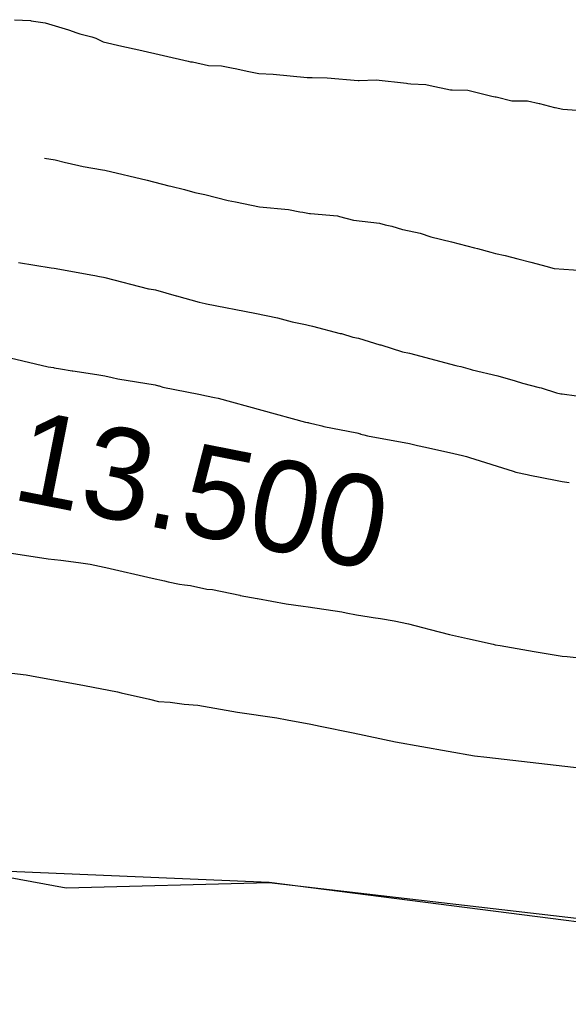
# Model space of a CAD drawing. Extents: x 158343 to 162498, y 431347 to 434500.
# Tile 139 of 248: x 159669 to 159680, y 433984 to 434003. Entities that reach past the tile are written whole.
import ezdxf

# ---------------------------------------------------------------- set-up
doc = ezdxf.new("R2010")
doc.units = 0
doc.header["$LTSCALE"] = 10
doc.header["$MEASUREMENT"] = 0
for name, color, linetype in [('000_arcering', 8, 'CONTINUOUS'), ('bestaand 012m', 8, 'CONTINUOUS'), ('def. con-hoogtelijn (index)', 8, 'CONTINUOUS')]:
    doc.layers.add(name, color=color, linetype=linetype)
doc.styles.add('Style-WORKING', font='WORKING.shx')

# ---------------------------------------------------------------- blocks, each defined once
blk = doc.blocks.new('bestaande hoogtelijnen')
at = {"layer": 'def. con-hoogtelijn (index)'}
for p, q in [((1.229, -63.427), (1.544, -63.445)), ((1.229, -63.427), (1.544, -63.445)), ((1.544, -63.445), (1.561, -63.449)), ((1.544, -63.445), (1.561, -63.449)), ((1.561, -63.449), (1.834, -63.489)), ((1.561, -63.449), (1.834, -63.489)), ((1.834, -63.489), (2.291, -63.625)), ((1.834, -63.489), (2.291, -63.625)), ((2.291, -63.625), (2.456, -63.689)), ((2.291, -63.625), (2.456, -63.689)), ((2.456, -63.689), (2.514, -63.704)), ((2.456, -63.689), (2.514, -63.704)), ((2.514, -63.704), (2.755, -63.762)), ((2.514, -63.704), (2.755, -63.762)), ((2.755, -63.762), (2.829, -63.793)), ((2.755, -63.762), (2.829, -63.793)), ((2.829, -63.793), (2.974, -63.866)), ((2.829, -63.793), (2.974, -63.866)), ((2.974, -63.866), (3.341, -63.948)), ((2.974, -63.866), (3.341, -63.948)), ((3.341, -63.948), (3.675, -64.021)), ((3.341, -63.948), (3.675, -64.021)), ((3.675, -64.021), (4.648, -64.245)), ((3.675, -64.021), (4.648, -64.245)), ((4.648, -64.245), (4.692, -64.255)), ((4.648, -64.245), (4.692, -64.255)), ((4.692, -64.255), (4.733, -64.257)), ((4.692, -64.255), (4.733, -64.257)), ((4.733, -64.257), (5.048, -64.332)), ((4.733, -64.257), (5.048, -64.332)), ((5.048, -64.332), (5.308, -64.339)), ((5.048, -64.332), (5.308, -64.339)), ((5.308, -64.339), (5.538, -64.385)), ((5.308, -64.339), (5.538, -64.385)), ((5.538, -64.385), (5.571, -64.387)), ((5.538, -64.385), (5.571, -64.387)), ((5.571, -64.387), (5.842, -64.45)), ((5.571, -64.387), (5.842, -64.45)), ((5.842, -64.45), (5.873, -64.451)), ((5.842, -64.45), (5.873, -64.451)), ((5.873, -64.451), (6.039, -64.486)), ((5.873, -64.451), (6.039, -64.486)), ((6.039, -64.486), (6.322, -64.498)), ((6.039, -64.486), (6.322, -64.498)), ((6.322, -64.498), (6.989, -64.563)), ((6.322, -64.498), (6.989, -64.563)), ((6.989, -64.563), (7.008, -64.563)), ((6.989, -64.563), (7.008, -64.563)), ((7.008, -64.563), (7.027, -64.563)), ((7.008, -64.563), (7.027, -64.563)), ((7.027, -64.563), (7.088, -64.568)), ((7.027, -64.563), (7.088, -64.568)), ((7.088, -64.568), (7.384, -64.569)), ((7.088, -64.568), (7.384, -64.569)), ((7.384, -64.569), (7.997, -64.622)), ((7.384, -64.569), (7.997, -64.622)), ((7.997, -64.622), (8.015, -64.622)), ((7.997, -64.622), (8.015, -64.622)), ((8.015, -64.622), (8.349, -64.614)), ((8.015, -64.622), (8.349, -64.614)), ((8.349, -64.614), (8.949, -64.68)), ((8.349, -64.614), (8.949, -64.68)), ((8.949, -64.68), (8.976, -64.681)), ((8.949, -64.68), (8.976, -64.681)), ((8.976, -64.681), (9.035, -64.69)), ((8.976, -64.681), (9.035, -64.69)), ((9.035, -64.69), (9.326, -64.701)), ((9.035, -64.69), (9.326, -64.701)), ((9.326, -64.701), (9.415, -64.722)), ((9.326, -64.701), (9.415, -64.722)), ((9.415, -64.722), (9.816, -64.809)), ((9.415, -64.722), (9.816, -64.809)), ((9.816, -64.809), (9.832, -64.809)), ((9.816, -64.809), (9.832, -64.809)), ((9.832, -64.809), (9.847, -64.809)), ((9.832, -64.809), (9.847, -64.809)), ((9.847, -64.809), (10.156, -64.815)), ((9.847, -64.809), (10.156, -64.815)), ((10.156, -64.815), (10.625, -64.932)), ((10.156, -64.815), (10.625, -64.932)), ((10.625, -64.932), (10.691, -64.947)), ((10.625, -64.932), (10.691, -64.947)), ((10.691, -64.947), (10.7, -64.947)), ((10.691, -64.947), (10.7, -64.947)), ((10.7, -64.947), (10.71, -64.946)), ((10.7, -64.947), (10.71, -64.946)), ((10.71, -64.946), (11.018, -65.028)), ((10.71, -64.946), (11.018, -65.028)), ((11.018, -65.028), (11.33, -65.027)), ((11.018, -65.028), (11.33, -65.027)), ((11.33, -65.027), (11.556, -65.077)), ((11.33, -65.027), (11.556, -65.077)), ((11.556, -65.077), (11.568, -65.077)), ((11.556, -65.077), (11.568, -65.077)), ((11.568, -65.077), (11.861, -65.156)), ((11.568, -65.077), (11.861, -65.156)), ((11.861, -65.156), (11.875, -65.154)), ((11.861, -65.156), (11.875, -65.154)), ((11.875, -65.154), (12.022, -65.19)), ((11.875, -65.154), (12.022, -65.19)), ((12.022, -65.19), (12.688, -65.239)), ((12.022, -65.19), (12.688, -65.239)), ((1.819, -66.154), (2.031, -66.189)), ((1.819, -66.154), (2.031, -66.189)), ((1.819, -66.154), (2.031, -66.189)), ((2.031, -66.189), (2.237, -66.239)), ((2.031, -66.189), (2.237, -66.239)), ((2.031, -66.189), (2.237, -66.239)), ((2.237, -66.239), (2.265, -66.244)), ((2.237, -66.239), (2.265, -66.244)), ((2.237, -66.239), (2.265, -66.244)), ((2.265, -66.244), (2.58, -66.315)), ((2.265, -66.244), (2.58, -66.315)), ((2.265, -66.244), (2.58, -66.315)), ((2.58, -66.315), (2.961, -66.384)), ((2.58, -66.315), (2.961, -66.384)), ((2.58, -66.315), (2.961, -66.384)), ((2.961, -66.384), (3.008, -66.393)), ((2.961, -66.384), (3.008, -66.393)), ((2.961, -66.384), (3.008, -66.393)), ((3.008, -66.393), (3.842, -66.586)), ((3.008, -66.393), (3.842, -66.586)), ((3.008, -66.393), (3.842, -66.586)), ((3.842, -66.586), (4.271, -66.698)), ((3.842, -66.586), (4.271, -66.698)), ((3.842, -66.586), (4.271, -66.698)), ((4.271, -66.698), (4.309, -66.706)), ((4.271, -66.698), (4.309, -66.706)), ((4.271, -66.698), (4.309, -66.706)), ((4.309, -66.706), (4.58, -66.771)), ((4.309, -66.706), (4.58, -66.771)), ((4.309, -66.706), (4.58, -66.771)), ((4.58, -66.771), (4.783, -66.827)), ((4.58, -66.771), (4.783, -66.827)), ((4.58, -66.771), (4.783, -66.827)), ((4.783, -66.827), (4.98, -66.866)), ((4.783, -66.827), (4.98, -66.866)), ((4.783, -66.827), (4.98, -66.866)), ((4.98, -66.866), (5.205, -66.931)), ((4.98, -66.866), (5.205, -66.931)), ((4.98, -66.866), (5.205, -66.931)), ((5.205, -66.931), (5.437, -66.985)), ((5.205, -66.931), (5.437, -66.985)), ((5.205, -66.931), (5.437, -66.985)), ((5.437, -66.985), (5.58, -67.015)), ((5.437, -66.985), (5.58, -67.015)), ((5.437, -66.985), (5.58, -67.015)), ((5.58, -67.015), (6.054, -67.109)), ((5.58, -67.015), (6.054, -67.109)), ((5.58, -67.015), (6.054, -67.109)), ((6.054, -67.109), (6.626, -67.164)), ((6.054, -67.109), (6.626, -67.164)), ((6.054, -67.109), (6.626, -67.164)), ((6.626, -67.164), (6.85, -67.211)), ((6.626, -67.164), (6.85, -67.211)), ((6.626, -67.164), (6.85, -67.211)), ((6.85, -67.211), (6.903, -67.215)), ((6.85, -67.211), (6.903, -67.215)), ((6.85, -67.211), (6.903, -67.215)), ((6.903, -67.215), (7.035, -67.24)), ((6.903, -67.215), (7.035, -67.24)), ((6.903, -67.215), (7.035, -67.24)), ((7.035, -67.24), (7.06, -67.246)), ((7.035, -67.24), (7.06, -67.246)), ((7.035, -67.24), (7.06, -67.246)), ((7.06, -67.246), (7.586, -67.292)), ((7.06, -67.246), (7.586, -67.292)), ((7.06, -67.246), (7.586, -67.292)), ((7.586, -67.292), (7.629, -67.304)), ((7.586, -67.292), (7.629, -67.304)), ((7.586, -67.292), (7.629, -67.304)), ((7.629, -67.304), (7.901, -67.374)), ((7.629, -67.304), (7.901, -67.374)), ((7.629, -67.304), (7.901, -67.374)), ((7.901, -67.374), (8.415, -67.431)), ((7.901, -67.374), (8.415, -67.431)), ((7.901, -67.374), (8.415, -67.431)), ((8.415, -67.431), (8.529, -67.464)), ((8.415, -67.431), (8.529, -67.464)), ((8.415, -67.431), (8.529, -67.464)), ((8.529, -67.464), (8.656, -67.49)), ((8.529, -67.464), (8.656, -67.49)), ((8.529, -67.464), (8.656, -67.49)), ((8.656, -67.49), (8.867, -67.555)), ((8.656, -67.49), (8.867, -67.555)), ((8.656, -67.49), (8.867, -67.555)), ((8.867, -67.555), (8.872, -67.556)), ((8.867, -67.555), (8.872, -67.556)), ((8.867, -67.555), (8.872, -67.556)), ((8.872, -67.556), (9.216, -67.631)), ((8.872, -67.556), (9.216, -67.631)), ((8.872, -67.556), (9.216, -67.631)), ((9.216, -67.631), (9.428, -67.7)), ((9.216, -67.631), (9.428, -67.7)), ((9.216, -67.631), (9.428, -67.7)), ((9.428, -67.7), (9.831, -67.8)), ((9.428, -67.7), (9.831, -67.8)), ((9.428, -67.7), (9.831, -67.8)), ((9.831, -67.8), (10.286, -67.921)), ((9.831, -67.8), (10.286, -67.921)), ((9.831, -67.8), (10.286, -67.921)), ((10.286, -67.921), (10.342, -67.933)), ((10.286, -67.921), (10.342, -67.933)), ((10.286, -67.921), (10.342, -67.933)), ((10.342, -67.933), (10.606, -68.004)), ((10.342, -67.933), (10.606, -68.004)), ((10.342, -67.933), (10.606, -68.004)), ((10.606, -68.004), (10.696, -68.03)), ((10.606, -68.004), (10.696, -68.03)), ((10.606, -68.004), (10.696, -68.03)), ((10.696, -68.03), (10.89, -68.073)), ((10.696, -68.03), (10.89, -68.073)), ((10.696, -68.03), (10.89, -68.073)), ((1.312, -68.205), (1.953, -68.31)), ((1.312, -68.205), (1.953, -68.31)), ((10.89, -68.073), (11.141, -68.134)), ((10.89, -68.073), (11.141, -68.134)), ((10.89, -68.073), (11.141, -68.134)), ((11.141, -68.134), (11.393, -68.202)), ((11.141, -68.134), (11.393, -68.202)), ((11.141, -68.134), (11.393, -68.202)), ((11.393, -68.202), (11.519, -68.232)), ((11.393, -68.202), (11.519, -68.232)), ((11.393, -68.202), (11.519, -68.232)), ((11.519, -68.232), (11.69, -68.282)), ((11.519, -68.232), (11.69, -68.282)), ((11.519, -68.232), (11.69, -68.282)), ((1.953, -68.31), (2.008, -68.32)), ((1.953, -68.31), (2.008, -68.32)), ((2.008, -68.32), (2.771, -68.459)), ((2.008, -68.32), (2.771, -68.459)), ((11.69, -68.282), (11.856, -68.324)), ((11.69, -68.282), (11.856, -68.324)), ((11.69, -68.282), (11.856, -68.324)), ((11.856, -68.324), (12.427, -68.366)), ((11.856, -68.324), (12.427, -68.366)), ((11.856, -68.324), (12.427, -68.366)), ((2.771, -68.459), (2.809, -68.466)), ((2.771, -68.459), (2.809, -68.466)), ((2.809, -68.466), (2.903, -68.484)), ((2.809, -68.466), (2.903, -68.484)), ((2.903, -68.484), (2.981, -68.496)), ((2.903, -68.484), (2.981, -68.496)), ((2.981, -68.496), (3.008, -68.5)), ((2.981, -68.496), (3.008, -68.5)), ((3.008, -68.5), (3.865, -68.724)), ((3.008, -68.5), (3.865, -68.724)), ((3.865, -68.724), (3.884, -68.728)), ((3.865, -68.724), (3.884, -68.728)), ((3.884, -68.728), (4.006, -68.748)), ((3.884, -68.728), (4.006, -68.748)), ((4.006, -68.748), (4.414, -68.861)), ((4.006, -68.748), (4.414, -68.861)), ((4.414, -68.861), (4.416, -68.861)), ((4.414, -68.861), (4.416, -68.861)), ((4.416, -68.861), (4.865, -68.99)), ((4.416, -68.861), (4.865, -68.99)), ((4.865, -68.99), (4.983, -69.013)), ((4.865, -68.99), (4.983, -69.013)), ((4.983, -69.013), (5.008, -69.019)), ((4.983, -69.013), (5.008, -69.019)), ((5.008, -69.019), (5.958, -69.205)), ((5.008, -69.019), (5.958, -69.205)), ((5.958, -69.205), (6.407, -69.298)), ((5.958, -69.205), (6.407, -69.298)), ((6.407, -69.298), (6.693, -69.376)), ((6.407, -69.298), (6.693, -69.376)), ((6.693, -69.376), (6.957, -69.427)), ((6.693, -69.376), (6.957, -69.427)), ((6.957, -69.427), (7.008, -69.439)), ((6.957, -69.427), (7.008, -69.439)), ((7.008, -69.439), (7.095, -69.463)), ((7.008, -69.439), (7.095, -69.463)), ((7.095, -69.463), (7.638, -69.603)), ((7.095, -69.463), (7.638, -69.603)), ((7.638, -69.603), (7.666, -69.609)), ((7.638, -69.603), (7.666, -69.609)), ((7.666, -69.609), (7.893, -69.675)), ((7.666, -69.609), (7.893, -69.675)), ((7.893, -69.675), (8.002, -69.696)), ((7.893, -69.675), (8.002, -69.696)), ((8.002, -69.696), (8.424, -69.826)), ((8.002, -69.696), (8.424, -69.826)), ((0.178, -69.857), (1.892, -70.26)), ((0.178, -69.857), (1.892, -70.26)), ((0.178, -69.857), (1.892, -70.26)), ((8.424, -69.826), (8.434, -69.828)), ((8.424, -69.826), (8.434, -69.828)), ((8.434, -69.828), (8.444, -69.831)), ((8.434, -69.828), (8.444, -69.831)), ((8.444, -69.831), (8.869, -69.969)), ((8.444, -69.831), (8.869, -69.969)), ((8.869, -69.969), (9.008, -69.994)), ((8.869, -69.969), (9.008, -69.994)), ((9.008, -69.994), (9.918, -70.235)), ((9.008, -69.994), (9.918, -70.235)), ((1.892, -70.26), (1.999, -70.277)), ((1.892, -70.26), (1.999, -70.277)), ((1.892, -70.26), (1.999, -70.277)), ((1.999, -70.277), (2.008, -70.279)), ((1.999, -70.277), (2.008, -70.279)), ((1.999, -70.277), (2.008, -70.279)), ((2.008, -70.279), (2.135, -70.302)), ((2.008, -70.279), (2.135, -70.302)), ((2.008, -70.279), (2.135, -70.302)), ((2.135, -70.302), (2.363, -70.341)), ((2.135, -70.302), (2.363, -70.341)), ((2.135, -70.302), (2.363, -70.341)), ((2.363, -70.341), (2.379, -70.344)), ((2.363, -70.341), (2.379, -70.344)), ((2.363, -70.341), (2.379, -70.344)), ((2.379, -70.344), (2.848, -70.412)), ((2.379, -70.344), (2.848, -70.412)), ((2.379, -70.344), (2.848, -70.412)), ((9.918, -70.235), (9.944, -70.241)), ((9.918, -70.235), (9.944, -70.241)), ((9.944, -70.241), (10.018, -70.257)), ((9.944, -70.241), (10.018, -70.257)), ((10.018, -70.257), (10.2, -70.309)), ((10.018, -70.257), (10.2, -70.309)), ((10.2, -70.309), (10.242, -70.319)), ((10.2, -70.309), (10.242, -70.319)), ((10.242, -70.319), (10.744, -70.441)), ((10.242, -70.319), (10.744, -70.441)), ((2.848, -70.412), (3.008, -70.437)), ((2.848, -70.412), (3.008, -70.437)), ((2.848, -70.412), (3.008, -70.437)), ((3.008, -70.437), (3.151, -70.475)), ((3.008, -70.437), (3.151, -70.475)), ((3.008, -70.437), (3.151, -70.475)), ((3.151, -70.475), (3.264, -70.496)), ((3.151, -70.475), (3.264, -70.496)), ((3.151, -70.475), (3.264, -70.496)), ((3.264, -70.496), (3.998, -70.619)), ((3.264, -70.496), (3.998, -70.619)), ((3.264, -70.496), (3.998, -70.619)), ((10.744, -70.441), (11.086, -70.54)), ((10.744, -70.441), (11.086, -70.54)), ((11.086, -70.54), (11.229, -70.586)), ((11.086, -70.54), (11.229, -70.586)), ((3.998, -70.619), (4.066, -70.637)), ((3.998, -70.619), (4.066, -70.637)), ((3.998, -70.619), (4.066, -70.637)), ((4.066, -70.637), (4.076, -70.639)), ((4.066, -70.637), (4.076, -70.639)), ((4.066, -70.637), (4.076, -70.639)), ((4.076, -70.639), (4.151, -70.661)), ((4.076, -70.639), (4.151, -70.661)), ((4.076, -70.639), (4.151, -70.661)), ((4.151, -70.661), (4.856, -70.801)), ((4.151, -70.661), (4.856, -70.801)), ((4.151, -70.661), (4.856, -70.801)), ((11.229, -70.586), (11.56, -70.67)), ((11.229, -70.586), (11.56, -70.67)), ((11.56, -70.67), (11.597, -70.678)), ((11.56, -70.67), (11.597, -70.678)), ((11.597, -70.678), (11.902, -70.775)), ((11.597, -70.678), (11.902, -70.775)), ((4.856, -70.801), (5.008, -70.834)), ((4.856, -70.801), (5.008, -70.834)), ((4.856, -70.801), (5.008, -70.834)), ((5.008, -70.834), (5.166, -70.865)), ((5.008, -70.834), (5.166, -70.865)), ((5.008, -70.834), (5.166, -70.865)), ((5.166, -70.865), (5.241, -70.881)), ((5.166, -70.865), (5.241, -70.881)), ((5.166, -70.865), (5.241, -70.881)), ((5.241, -70.881), (6.956, -71.349)), ((5.241, -70.881), (6.956, -71.349)), ((5.241, -70.881), (6.956, -71.349)), ((11.902, -70.775), (11.987, -70.791)), ((11.902, -70.775), (11.987, -70.791)), ((11.987, -70.791), (12.008, -70.796)), ((11.987, -70.791), (12.008, -70.796)), ((12.008, -70.796), (12.865, -70.915)), ((12.008, -70.796), (12.865, -70.915)), ((6.956, -71.349), (7, -71.358)), ((6.956, -71.349), (7, -71.358)), ((6.956, -71.349), (7, -71.358)), ((7, -71.358), (7.008, -71.36)), ((7, -71.358), (7.008, -71.36)), ((7, -71.358), (7.008, -71.36)), ((7.008, -71.36), (7.023, -71.364)), ((7.008, -71.36), (7.023, -71.364)), ((7.008, -71.36), (7.023, -71.364)), ((7.023, -71.364), (7.113, -71.387)), ((7.023, -71.364), (7.113, -71.387)), ((7.023, -71.364), (7.113, -71.387)), ((7.113, -71.387), (7.279, -71.424)), ((7.113, -71.387), (7.279, -71.424)), ((7.113, -71.387), (7.279, -71.424)), ((7.279, -71.424), (7.317, -71.435)), ((7.279, -71.424), (7.317, -71.435)), ((7.279, -71.424), (7.317, -71.435)), ((7.317, -71.435), (7.969, -71.563)), ((7.317, -71.435), (7.969, -71.563)), ((7.317, -71.435), (7.969, -71.563)), ((7.969, -71.563), (8.04, -71.584)), ((7.969, -71.563), (8.04, -71.584)), ((7.969, -71.563), (8.04, -71.584)), ((8.04, -71.584), (8.041, -71.585)), ((8.04, -71.584), (8.041, -71.585)), ((8.04, -71.584), (8.041, -71.585)), ((8.041, -71.585), (8.105, -71.599)), ((8.041, -71.585), (8.105, -71.599)), ((8.041, -71.585), (8.105, -71.599)), ((8.105, -71.599), (8.176, -71.622)), ((8.105, -71.599), (8.176, -71.622)), ((8.105, -71.599), (8.176, -71.622)), ((8.176, -71.622), (9.008, -71.77)), ((8.176, -71.622), (9.008, -71.77)), ((8.176, -71.622), (9.008, -71.77)), ((9.008, -71.77), (9.16, -71.81)), ((9.008, -71.77), (9.16, -71.81)), ((9.008, -71.77), (9.16, -71.81)), ((9.16, -71.81), (9.319, -71.846)), ((9.16, -71.81), (9.319, -71.846)), ((9.16, -71.81), (9.319, -71.846)), ((9.319, -71.846), (9.763, -71.941)), ((9.319, -71.846), (9.763, -71.941)), ((9.319, -71.846), (9.763, -71.941)), ((9.763, -71.941), (9.793, -71.95)), ((9.763, -71.941), (9.793, -71.95)), ((9.763, -71.941), (9.793, -71.95)), ((9.793, -71.95), (10.047, -72.01)), ((9.793, -71.95), (10.047, -72.01)), ((9.793, -71.95), (10.047, -72.01)), ((10.047, -72.01), (10.131, -72.03)), ((10.047, -72.01), (10.131, -72.03)), ((10.047, -72.01), (10.131, -72.03)), ((10.131, -72.03), (10.188, -72.047)), ((10.131, -72.03), (10.188, -72.047)), ((10.131, -72.03), (10.188, -72.047)), ((10.188, -72.047), (11.045, -72.319)), ((10.188, -72.047), (11.045, -72.319)), ((10.188, -72.047), (11.045, -72.319)), ((11.045, -72.319), (11.1, -72.333)), ((11.045, -72.319), (11.1, -72.333)), ((11.045, -72.319), (11.1, -72.333)), ((11.1, -72.333), (11.322, -72.382)), ((11.1, -72.333), (11.322, -72.382)), ((11.1, -72.333), (11.322, -72.382)), ((11.322, -72.382), (11.372, -72.398)), ((11.322, -72.382), (11.372, -72.398)), ((11.322, -72.382), (11.372, -72.398)), ((11.372, -72.398), (11.883, -72.494)), ((11.372, -72.398), (11.883, -72.494)), ((11.372, -72.398), (11.883, -72.494)), ((11.883, -72.494), (12.008, -72.521)), ((11.883, -72.494), (12.008, -72.521)), ((11.883, -72.494), (12.008, -72.521)), ((12.008, -72.521), (12.151, -72.541)), ((12.008, -72.521), (12.151, -72.541)), ((12.008, -72.521), (12.151, -72.541)), ((1.087, -73.918), (1.89, -74.039)), ((1.087, -73.918), (1.89, -74.039)), ((1.087, -73.918), (1.89, -74.039)), ((1.89, -74.039), (2.144, -74.067)), ((1.89, -74.039), (2.144, -74.067)), ((1.89, -74.039), (2.144, -74.067)), ((2.144, -74.067), (2.492, -74.113)), ((2.144, -74.067), (2.492, -74.113)), ((2.144, -74.067), (2.492, -74.113)), ((2.492, -74.113), (2.535, -74.121)), ((2.492, -74.113), (2.535, -74.121)), ((2.492, -74.113), (2.535, -74.121)), ((2.535, -74.121), (2.718, -74.148)), ((2.535, -74.121), (2.718, -74.148)), ((2.535, -74.121), (2.718, -74.148)), ((2.718, -74.148), (2.996, -74.203)), ((2.718, -74.148), (2.996, -74.203)), ((2.718, -74.148), (2.996, -74.203)), ((2.996, -74.203), (3.027, -74.21)), ((2.996, -74.203), (3.027, -74.21)), ((2.996, -74.203), (3.027, -74.21)), ((3.027, -74.21), (3.939, -74.422)), ((3.027, -74.21), (3.939, -74.422)), ((3.027, -74.21), (3.939, -74.422)), ((3.939, -74.422), (4.18, -74.476)), ((3.939, -74.422), (4.18, -74.476)), ((3.939, -74.422), (4.18, -74.476)), ((4.18, -74.476), (4.253, -74.494)), ((4.18, -74.476), (4.253, -74.494)), ((4.18, -74.476), (4.253, -74.494)), ((4.253, -74.494), (4.479, -74.544)), ((4.253, -74.494), (4.479, -74.544)), ((4.253, -74.494), (4.479, -74.544)), ((4.479, -74.544), (4.579, -74.552)), ((4.479, -74.544), (4.579, -74.552)), ((4.479, -74.544), (4.579, -74.552)), ((4.579, -74.552), (4.697, -74.568)), ((4.579, -74.552), (4.697, -74.568)), ((4.579, -74.552), (4.697, -74.568)), ((4.697, -74.568), (5.015, -74.641)), ((4.697, -74.568), (5.015, -74.641)), ((4.697, -74.568), (5.015, -74.641)), ((5.015, -74.641), (5.131, -74.649)), ((5.015, -74.641), (5.131, -74.649)), ((5.015, -74.641), (5.131, -74.649)), ((5.131, -74.649), (5.663, -74.76)), ((5.131, -74.649), (5.663, -74.76)), ((5.131, -74.649), (5.663, -74.76)), ((5.663, -74.76), (5.675, -74.763)), ((5.663, -74.76), (5.675, -74.763)), ((5.663, -74.76), (5.675, -74.763)), ((5.675, -74.763), (6.008, -74.823)), ((5.675, -74.763), (6.008, -74.823)), ((5.675, -74.763), (6.008, -74.823)), ((6.008, -74.823), (6.016, -74.824)), ((6.008, -74.823), (6.016, -74.824)), ((6.008, -74.823), (6.016, -74.824)), ((6.016, -74.824), (6.581, -74.926)), ((6.016, -74.824), (6.581, -74.926)), ((6.016, -74.824), (6.581, -74.926)), ((6.581, -74.926), (6.914, -74.972)), ((6.581, -74.926), (6.914, -74.972)), ((6.581, -74.926), (6.914, -74.972)), ((6.914, -74.972), (7.008, -74.988)), ((6.914, -74.972), (7.008, -74.988)), ((6.914, -74.972), (7.008, -74.988)), ((7.008, -74.988), (7.675, -75.087)), ((7.008, -74.988), (7.675, -75.087)), ((7.008, -74.988), (7.675, -75.087)), ((7.675, -75.087), (7.762, -75.103)), ((7.675, -75.087), (7.762, -75.103)), ((7.675, -75.087), (7.762, -75.103)), ((7.762, -75.103), (7.96, -75.142)), ((7.762, -75.103), (7.96, -75.142)), ((7.762, -75.103), (7.96, -75.142)), ((7.96, -75.142), (8.209, -75.182)), ((7.96, -75.142), (8.209, -75.182)), ((7.96, -75.142), (8.209, -75.182)), ((8.209, -75.182), (8.289, -75.197)), ((8.209, -75.182), (8.289, -75.197)), ((8.209, -75.182), (8.289, -75.197)), ((8.289, -75.197), (8.437, -75.219)), ((8.289, -75.197), (8.437, -75.219)), ((8.289, -75.197), (8.437, -75.219)), ((8.437, -75.219), (8.707, -75.263)), ((8.437, -75.219), (8.707, -75.263)), ((8.437, -75.219), (8.707, -75.263)), ((8.707, -75.263), (8.985, -75.319)), ((8.707, -75.263), (8.985, -75.319)), ((8.707, -75.263), (8.985, -75.319)), ((8.985, -75.319), (9.26, -75.396)), ((8.985, -75.319), (9.26, -75.396)), ((8.985, -75.319), (9.26, -75.396)), ((9.26, -75.396), (9.414, -75.433)), ((9.26, -75.396), (9.414, -75.433)), ((9.26, -75.396), (9.414, -75.433)), ((9.414, -75.433), (9.791, -75.532)), ((9.414, -75.433), (9.791, -75.532)), ((9.414, -75.433), (9.791, -75.532)), ((9.791, -75.532), (10.147, -75.61)), ((9.791, -75.532), (10.147, -75.61)), ((9.791, -75.532), (10.147, -75.61)), ((10.147, -75.61), (10.65, -75.725)), ((10.147, -75.61), (10.65, -75.725)), ((10.147, -75.61), (10.65, -75.725)), ((10.65, -75.725), (10.675, -75.731)), ((10.65, -75.725), (10.675, -75.731)), ((10.65, -75.725), (10.675, -75.731)), ((10.675, -75.731), (10.69, -75.733)), ((10.675, -75.731), (10.69, -75.733)), ((10.675, -75.731), (10.69, -75.733)), ((10.69, -75.733), (10.791, -75.749)), ((10.69, -75.733), (10.791, -75.749)), ((10.69, -75.733), (10.791, -75.749)), ((10.791, -75.749), (11.458, -75.866)), ((10.791, -75.749), (11.458, -75.866)), ((10.791, -75.749), (11.458, -75.866)), ((11.458, -75.866), (12.008, -75.957)), ((11.458, -75.866), (12.008, -75.957)), ((11.458, -75.866), (12.008, -75.957)), ((12.008, -75.957), (12.112, -75.968)), ((12.008, -75.957), (12.112, -75.968)), ((12.008, -75.957), (12.112, -75.968)), ((12.112, -75.968), (12.779, -76.044)), ((12.112, -75.968), (12.779, -76.044)), ((12.112, -75.968), (12.779, -76.044)), ((0.868, -76.26), (1.462, -76.325)), ((0.868, -76.26), (1.462, -76.325)), ((1.462, -76.325), (1.562, -76.344)), ((1.462, -76.325), (1.562, -76.344)), ((1.562, -76.344), (2.607, -76.534)), ((1.562, -76.344), (2.607, -76.534)), ((2.607, -76.534), (3.257, -76.662)), ((2.607, -76.534), (3.257, -76.662)), ((3.257, -76.662), (3.329, -76.679)), ((3.257, -76.662), (3.329, -76.679)), ((3.329, -76.679), (3.891, -76.805)), ((3.329, -76.679), (3.891, -76.805)), ((3.891, -76.805), (4.062, -76.848)), ((3.891, -76.805), (4.062, -76.848)), ((4.062, -76.848), (4.295, -76.867)), ((4.062, -76.848), (4.295, -76.867)), ((4.295, -76.867), (4.571, -76.903)), ((4.295, -76.867), (4.571, -76.903)), ((4.571, -76.903), (4.84, -76.923)), ((4.571, -76.903), (4.84, -76.923)), ((4.84, -76.923), (5.618, -77.064)), ((4.84, -76.923), (5.618, -77.064)), ((5.618, -77.064), (6.395, -77.172)), ((5.618, -77.064), (6.395, -77.172)), ((6.395, -77.172), (6.599, -77.209)), ((6.395, -77.172), (6.599, -77.209)), ((6.599, -77.209), (7.061, -77.3)), ((6.599, -77.209), (7.061, -77.3)), ((7.061, -77.3), (7.249, -77.336)), ((7.061, -77.3), (7.249, -77.336)), ((7.249, -77.336), (7.897, -77.466)), ((7.249, -77.336), (7.897, -77.466)), ((7.897, -77.466), (8.729, -77.648)), ((7.897, -77.466), (8.729, -77.648)), ((8.729, -77.648), (10.284, -77.921)), ((8.729, -77.648), (10.284, -77.921)), ((10.284, -77.921), (10.528, -77.947)), ((10.284, -77.921), (10.528, -77.947)), ((10.528, -77.947), (14.12, -78.364)), ((10.528, -77.947), (14.12, -78.364)), ((-0.885, -79.947), (2.245, -80.518)), ((-0.885, -79.947), (2.245, -80.518)), ((-0.885, -79.947), (2.245, -80.518)), ((2.245, -80.518), (6.245, -80.413)), ((2.245, -80.518), (6.245, -80.413)), ((2.245, -80.518), (6.245, -80.413)), ((6.245, -80.413), (17.238, -81.691)), ((6.245, -80.413), (17.238, -81.691)), ((6.245, -80.413), (17.238, -81.691))]:
    blk.add_line(p, q, dxfattribs=at)
at = {"layer": 'def. con-hoogtelijn (index)', "style": 'Style-WORKING'}
blk.add_text('13.500', height=1.8, rotation=348.8491, dxfattribs=at).set_placement((1.141, -72.86))
blk.add_text('13.500', height=1.8, rotation=348.8491, dxfattribs=at).set_placement((1.141, -72.86))

msp = doc.modelspace()

# ---------------------------------------------------------------- linework, layer by layer
at = {"layer": 'bestaand 012m'}
for points in [[(159688.595, 433904.023, -0.268753), (159684.715, 433917.918), (159691.245, 433951.64), (159696.894, 433973.527), (159701.84, 433981.785), (159703.917, 433987.32, -0.105712), (159694.48, 433984.494), (159685.944, 433984.494), (159674.05, 433986.019), (159665.038, 433986.395, 0.179647), (159651.388, 433977.535), (159636.182, 433960.226), (159607.092, 433933.511), (159590.95, 433924.545, -0.147715), (159567.617, 433924.043), (159559.358, 433929.258), (159554.144, 433937.517), (159552.484, 433956.834), (159553.96, 433975.41), (159556.16, 433988.792), (159524.067, 433890.726, -0.40747)], [(159699.302, 433985.395), (159694.48, 433984.494), (159685.944, 433984.494), (159674.05, 433986.019), (159665.038, 433986.395, 0.179647), (159651.388, 433977.535), (159636.182, 433960.226), (159607.092, 433933.511), (159590.95, 433924.545, -0.147715), (159567.617, 433924.043), (159559.358, 433929.258), (159554.144, 433937.517), (159552.484, 433956.834), (159553.96, 433975.41), (159556.16, 433988.792)]]:
    msp.add_lwpolyline(points, format="xyb", dxfattribs=at)

# ---------------------------------------------------------------- block references
at = {"layer": '000_arcering'}
msp.add_blockref('bestaande hoogtelijnen', (159667.804, 434066.432), dxfattribs=at)

doc.saveas('drawing.dxf')
